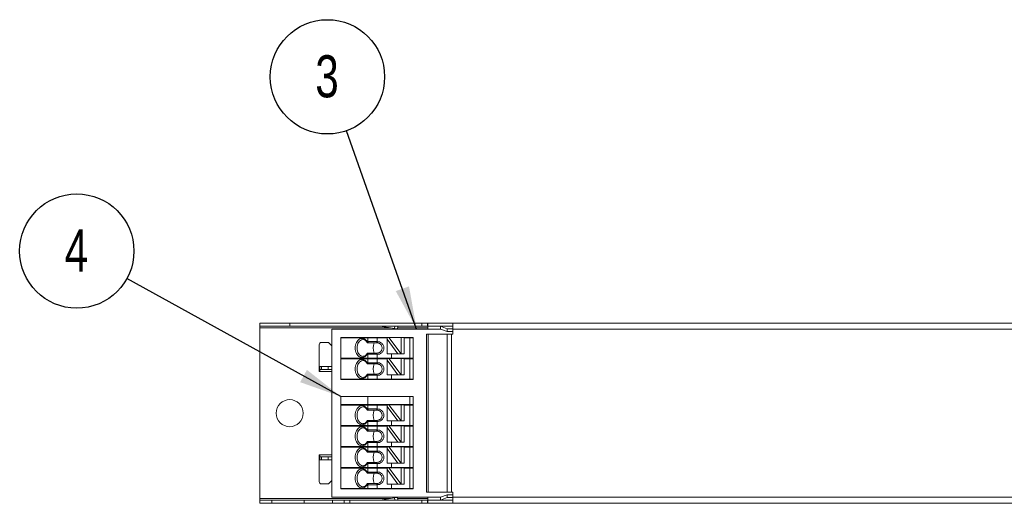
# Model space of a CAD drawing. Header units: millimetres. Extents: x 0 to 840, y -35 to 594.
# Tile 3 of 14: x 174 to 338, y 308 to 388. Entities that reach past the tile are written whole.
import ezdxf

# ---------------------------------------------------------------- set-up
doc = ezdxf.new("R2010")
doc.units = ezdxf.units.MM
doc.header["$LTSCALE"] = 2
doc.layers.add('SYM', color=179, linetype='Continuous')
doc.styles.add('SLDTEXTSTYLE0', font='TXT', dxfattribs={"width": 0.75})
doc.dimstyles.new('SLDDIMSTYLE2', dxfattribs={"dimtxt": 0.18, "dimasz": 7.112, "dimexe": 0, "dimexo": 0.0625, "dimgap": 0, "dimtad": 0, "dimtih": 1, "dimtoh": 1, "dimdec": 0, "dimrnd": 1e-09, "dimzin": 0, "dimdsep": 46, "dimtxsty": 'Standard', "dimsah": 1, "dimcen": 0.09, "dimadec": 0, "dimazin": 0, "dimtfac": 7.112, "dimtdec": 0, "dimtofl": 0, "dimtmove": 0, "dimatfit": 3, "dimfxl": 0, "dimfrac": 2, "dimtolj": 1, "dimtzin": 0, "dimarcsym": 0})

# ---------------------------------------------------------------- blocks, each defined once
blk = doc.blocks.new('SW_NOTE_3')
at = {"layer": 'SYM', "color": 0}
blk.add_circle((-8.33, 4.59), 9.51, dxfattribs=at)
at = {"layer": 'SYM', "color": 0, "insert": (-8.4, 8.18), "char_height": 7, "attachment_point": 2, "style": 'SLDTEXTSTYLE0'}
blk.add_mtext('4', dxfattribs=at)
blk = doc.blocks.new('SW_NOTE_4')
at = {"layer": 'SYM', "color": 0}
blk.add_circle((-3.17, 8.96), 9.51, dxfattribs=at)
at = {"layer": 'SYM', "color": 0, "insert": (-3.24, 12.55), "char_height": 7, "attachment_point": 2, "style": 'SLDTEXTSTYLE0'}
blk.add_mtext('3', dxfattribs=at)

msp = doc.modelspace()

# ---------------------------------------------------------------- linework, layer by layer
at = {"color": 7, "linetype": 'Continuous', "lineweight": 15}
for p, q in [((214.089, 337.78), (214.089, 337.28)), ((219.089, 337.78), (214.089, 337.78)), ((219.089, 337.78), (219.089, 337.28)), ((241.089, 337.78), (219.089, 337.78)), ((241.089, 337.78), (241.089, 337.28)), ((242.015, 337.78), (246.246, 337.78)), ((242.015, 337.28), (242.015, 337.78)), ((461.846, 337.78), (246.246, 337.78)), ((246.246, 336.78), (246.246, 337.78)), ((219.089, 337.28), (214.089, 337.28)), ((214.089, 337.28), (214.089, 336.98)), ((214.089, 336.98), (214.089, 308.58)), ((241.089, 337.28), (219.089, 337.28)), ((236.951, 336.78), (226.089, 336.78)), ((226.089, 336.78), (226.089, 308.78)), ((236.524, 336.855), (234.141, 337.276)), ((237.017, 336.769), (237.104, 337.261)), ((242.089, 336.78), (237.019, 336.78)), ((242.089, 337.28), (242.089, 337.591)), ((242.089, 337.28), (242.089, 336.78)), ((244.195, 337.28), (242.089, 337.28)), ((244.195, 336.78), (242.089, 336.78)), ((244.195, 337.28), (246.246, 337.28)), ((245.289, 336.835), (244.195, 337.28)), ((244.195, 336.78), (244.195, 337.28)), ((244.195, 336.78), (245.289, 336.378)), ((246.246, 336.835), (245.289, 336.835)), ((245.289, 336.835), (245.289, 336.378)), ((246.246, 336.378), (245.289, 336.378)), ((461.846, 336.78), (246.246, 336.78)), ((246.246, 335.916), (246.246, 336.78)), ((224.389, 334.55), (225.531, 334.55)), ((225.531, 334.55), (226.089, 333.992)), ((227.669, 335.38), (227.618, 335.33)), ((227.618, 335.33), (227.618, 331.93)), ((227.618, 335.33), (232.118, 335.33)), ((227.669, 335.38), (232.139, 335.38)), ((231.982, 334.68), (232.118, 334.68)), ((232.057, 334.48), (232.201, 334.48)), ((232.139, 335.38), (232.118, 335.33)), ((232.118, 335.33), (232.118, 334.68)), ((232.118, 335.33), (233.618, 335.33)), ((232.118, 334.68), (233.618, 334.68)), ((232.139, 335.38), (233.605, 335.38)), ((232.201, 334.48), (233.594, 334.48)), ((233.594, 334.48), (233.618, 334.48)), ((233.605, 335.38), (235.316, 335.38)), ((233.605, 335.38), (233.618, 335.33)), ((233.618, 334.68), (233.618, 335.33)), ((233.618, 335.33), (235.316, 335.33)), ((235.316, 335.38), (235.608, 335.38)), ((235.316, 335.088), (235.316, 335.38)), ((235.316, 332.68), (235.316, 335.088)), ((237.106, 332.68), (235.316, 335.088)), ((235.608, 335.38), (237.616, 332.68)), ((235.608, 335.38), (237.616, 335.38)), ((237.616, 332.68), (237.616, 335.38)), ((238.116, 335.38), (237.616, 335.38)), ((238.116, 332.68), (238.116, 335.38)), ((238.116, 335.38), (239.044, 335.38)), ((239.044, 335.38), (239.568, 335.38)), ((239.083, 335.33), (239.044, 335.38)), ((239.083, 331.93), (239.083, 335.33)), ((239.083, 335.33), (239.618, 335.33)), ((239.568, 335.38), (239.618, 335.33)), ((239.618, 335.33), (239.618, 331.93)), ((241.839, 309.645), (241.839, 335.916)), ((241.839, 335.916), (242.132, 335.916)), ((242.132, 309.645), (242.132, 335.916)), ((242.132, 335.916), (245.289, 335.916)), ((245.289, 309.645), (245.289, 335.916)), ((245.289, 335.916), (245.996, 335.916)), ((245.996, 309.645), (245.996, 335.916)), ((245.996, 335.916), (246.246, 335.916)), ((223.989, 329.73), (223.989, 334.15)), ((232.201, 332.78), (232.057, 332.78)), ((233.594, 332.78), (232.201, 332.78)), ((233.618, 332.78), (233.594, 332.78)), ((227.618, 331.93), (232.118, 331.93)), ((227.618, 331.93), (227.669, 331.88)), ((227.669, 331.88), (227.618, 331.83)), ((227.618, 331.83), (227.618, 328.43)), ((227.618, 331.83), (232.118, 331.83)), ((227.669, 331.88), (232.139, 331.88)), ((231.327, 332.24), (231.27, 332.23)), ((231.334, 332.233), (231.27, 332.23)), ((232.118, 332.58), (231.982, 332.58)), ((231.982, 331.18), (232.118, 331.18)), ((233.618, 332.58), (232.118, 332.58)), ((232.118, 332.58), (232.118, 331.93)), ((232.118, 331.93), (232.139, 331.88)), ((233.618, 331.93), (232.118, 331.93)), ((232.139, 331.88), (232.118, 331.83)), ((232.118, 331.83), (232.118, 331.18)), ((232.118, 331.83), (233.618, 331.83)), ((232.118, 331.18), (233.618, 331.18)), ((232.139, 331.88), (233.605, 331.88)), ((233.605, 331.88), (233.618, 331.93)), ((233.605, 331.88), (235.316, 331.88)), ((233.605, 331.88), (233.618, 331.83)), ((233.618, 331.93), (233.618, 332.58)), ((233.618, 331.18), (233.618, 331.83)), ((233.618, 331.83), (235.316, 331.83)), ((235.316, 332.68), (237.106, 332.68)), ((235.316, 331.588), (235.316, 331.88)), ((235.316, 331.88), (235.608, 331.88)), ((235.316, 329.18), (235.316, 331.588)), ((237.106, 329.18), (235.316, 331.588)), ((235.608, 331.88), (237.616, 329.18)), ((235.608, 331.88), (237.616, 331.88)), ((236.018, 332.68), (236.018, 331.93)), ((236.018, 331.93), (239.083, 331.93)), ((236.018, 331.93), (236.105, 331.88)), ((237.106, 332.68), (237.616, 332.68)), ((237.616, 332.68), (238.116, 332.68)), ((237.616, 329.18), (237.616, 331.88)), ((238.116, 331.88), (237.616, 331.88)), ((238.116, 329.18), (238.116, 331.88)), ((238.116, 331.88), (239.044, 331.88)), ((239.044, 331.88), (239.083, 331.93)), ((239.044, 331.88), (239.568, 331.88)), ((239.083, 331.83), (239.044, 331.88)), ((239.618, 331.93), (239.083, 331.93)), ((239.083, 328.43), (239.083, 331.83)), ((239.083, 331.83), (239.618, 331.83)), ((239.618, 331.93), (239.568, 331.88)), ((239.568, 331.88), (239.618, 331.83)), ((239.618, 331.83), (239.618, 328.43)), ((224.089, 329.73), (223.989, 329.73)), ((224.089, 330.53), (224.089, 330.03)), ((224.389, 330.53), (224.089, 330.53)), ((224.389, 330.03), (224.089, 330.03)), ((224.089, 330.03), (224.089, 329.73)), ((224.389, 330.53), (224.389, 330.03)), ((225.489, 330.53), (224.389, 330.53)), ((225.489, 330.03), (224.389, 330.03)), ((225.489, 330.53), (225.489, 330.03)), ((226.089, 330.53), (225.489, 330.53)), ((226.089, 330.03), (225.489, 330.03)), ((232.057, 330.98), (232.201, 330.98)), ((232.201, 330.98), (233.594, 330.98)), ((233.594, 330.98), (233.618, 330.98)), ((227.618, 328.43), (232.118, 328.43)), ((227.618, 328.43), (227.669, 328.38)), ((227.669, 328.38), (232.139, 328.38)), ((231.327, 328.74), (231.27, 328.73)), ((231.334, 328.733), (231.27, 328.73)), ((232.118, 329.08), (231.982, 329.08)), ((232.201, 329.28), (232.057, 329.28)), ((233.618, 329.08), (232.118, 329.08)), ((232.118, 329.08), (232.118, 328.43)), ((233.618, 328.43), (232.118, 328.43)), ((232.118, 328.43), (232.139, 328.38)), ((232.139, 328.38), (233.605, 328.38)), ((233.594, 329.28), (232.201, 329.28)), ((233.618, 329.28), (233.594, 329.28)), ((233.605, 328.38), (233.618, 328.43)), ((233.605, 328.38), (236.105, 328.38)), ((233.618, 328.43), (233.618, 329.08)), ((235.316, 329.18), (237.106, 329.18)), ((236.018, 329.18), (236.018, 328.43)), ((236.018, 328.43), (239.083, 328.43)), ((236.018, 328.43), (236.105, 328.38)), ((236.105, 328.38), (239.044, 328.38)), ((237.106, 329.18), (237.616, 329.18)), ((237.616, 329.18), (238.116, 329.18)), ((239.044, 328.38), (239.083, 328.43)), ((239.044, 328.38), (239.568, 328.38)), ((239.618, 328.43), (239.083, 328.43)), ((239.618, 328.43), (239.568, 328.38)), ((227.669, 325.58), (227.618, 325.53)), ((232.118, 325.53), (227.618, 325.53)), ((227.618, 325.53), (227.618, 324.23)), ((232.139, 325.58), (227.669, 325.58)), ((232.139, 325.58), (232.118, 325.53)), ((232.118, 325.53), (232.118, 324.23)), ((239.083, 325.53), (232.118, 325.53)), ((239.044, 325.58), (232.139, 325.58)), ((239.568, 325.58), (239.044, 325.58)), ((239.044, 325.58), (239.083, 325.53)), ((239.083, 324.23), (239.083, 325.53)), ((239.083, 325.53), (239.618, 325.53)), ((239.568, 325.58), (239.618, 325.53)), ((239.618, 325.53), (239.618, 324.23)), ((232.118, 324.23), (227.618, 324.23)), ((227.618, 324.23), (227.669, 324.18)), ((227.669, 324.18), (227.618, 324.13)), ((227.618, 324.13), (227.618, 320.73)), ((227.618, 324.13), (232.118, 324.13)), ((227.669, 324.18), (232.139, 324.18)), ((231.982, 323.48), (232.118, 323.48)), ((232.057, 323.28), (232.201, 323.28)), ((239.083, 324.23), (232.118, 324.23)), ((232.118, 324.23), (232.139, 324.18)), ((232.139, 324.18), (232.118, 324.13)), ((232.118, 324.13), (232.118, 323.48)), ((232.118, 324.13), (233.618, 324.13)), ((232.118, 323.48), (233.618, 323.48)), ((232.139, 324.18), (233.605, 324.18)), ((232.139, 324.18), (235.316, 324.18)), ((232.201, 323.28), (233.594, 323.28)), ((233.594, 323.28), (233.618, 323.28)), ((233.605, 324.18), (233.618, 324.13)), ((233.618, 323.48), (233.618, 324.13)), ((233.618, 324.13), (235.316, 324.13)), ((235.316, 323.888), (235.316, 324.18)), ((235.316, 324.18), (235.608, 324.18)), ((235.316, 321.48), (235.316, 323.888)), ((237.106, 321.48), (235.316, 323.888)), ((235.608, 324.18), (237.616, 321.48)), ((235.608, 324.18), (237.616, 324.18)), ((237.616, 321.48), (237.616, 324.18)), ((238.116, 324.18), (237.616, 324.18)), ((238.116, 321.48), (238.116, 324.18)), ((238.116, 324.18), (239.044, 324.18)), ((239.083, 324.23), (239.044, 324.18)), ((239.044, 324.18), (239.568, 324.18)), ((239.083, 324.13), (239.044, 324.18)), ((239.618, 324.23), (239.083, 324.23)), ((239.083, 320.73), (239.083, 324.13)), ((239.083, 324.13), (239.618, 324.13)), ((239.618, 324.23), (239.568, 324.18)), ((239.568, 324.18), (239.618, 324.13)), ((239.618, 324.13), (239.618, 320.73)), ((232.118, 321.38), (231.982, 321.38)), ((232.201, 321.58), (232.057, 321.58)), ((233.618, 321.38), (232.118, 321.38)), ((232.118, 321.38), (232.118, 320.73)), ((233.594, 321.58), (232.201, 321.58)), ((233.618, 321.58), (233.594, 321.58)), ((233.618, 320.73), (233.618, 321.38)), ((235.316, 321.48), (237.106, 321.48)), ((236.018, 321.48), (236.018, 320.73)), ((237.106, 321.48), (237.616, 321.48)), ((237.616, 321.48), (238.116, 321.48)), ((227.618, 320.73), (232.118, 320.73)), ((227.618, 320.73), (227.669, 320.68)), ((227.669, 320.68), (227.618, 320.63)), ((227.618, 320.63), (227.618, 317.23)), ((227.618, 320.63), (232.118, 320.63)), ((227.669, 320.68), (232.139, 320.68)), ((231.327, 321.04), (231.27, 321.03)), ((231.334, 321.033), (231.27, 321.03)), ((231.982, 319.98), (232.118, 319.98)), ((232.057, 319.78), (232.201, 319.78)), ((233.618, 320.73), (232.118, 320.73)), ((232.118, 320.73), (232.139, 320.68)), ((232.139, 320.68), (232.118, 320.63)), ((232.118, 320.63), (232.118, 319.98)), ((232.118, 320.63), (233.618, 320.63)), ((232.118, 319.98), (233.618, 319.98)), ((232.139, 320.68), (233.605, 320.68)), ((232.201, 319.78), (233.594, 319.78)), ((233.594, 319.78), (233.618, 319.78)), ((233.605, 320.68), (233.618, 320.73)), ((233.605, 320.68), (235.316, 320.68)), ((233.605, 320.68), (233.618, 320.63)), ((233.618, 319.98), (233.618, 320.63)), ((233.618, 320.63), (235.316, 320.63)), ((235.316, 320.388), (235.316, 320.68)), ((235.316, 320.68), (235.608, 320.68)), ((237.106, 317.98), (235.316, 320.388)), ((235.316, 317.98), (235.316, 320.388)), ((235.608, 320.68), (237.616, 317.98)), ((235.608, 320.68), (237.616, 320.68)), ((236.018, 320.73), (239.083, 320.73)), ((236.018, 320.73), (236.105, 320.68)), ((237.616, 317.98), (237.616, 320.68)), ((238.116, 320.68), (237.616, 320.68)), ((238.116, 320.68), (239.044, 320.68)), ((238.116, 317.98), (238.116, 320.68)), ((239.044, 320.68), (239.083, 320.73)), ((239.044, 320.68), (239.568, 320.68)), ((239.083, 320.63), (239.044, 320.68)), ((239.618, 320.73), (239.083, 320.73)), ((239.083, 317.23), (239.083, 320.63)), ((239.083, 320.63), (239.618, 320.63)), ((239.618, 320.73), (239.568, 320.68)), ((239.568, 320.68), (239.618, 320.63)), ((239.618, 320.63), (239.618, 317.23)), ((232.201, 318.08), (232.057, 318.08)), ((233.594, 318.08), (232.201, 318.08)), ((233.618, 318.08), (233.594, 318.08)), ((235.316, 317.98), (237.106, 317.98)), ((236.018, 317.98), (236.018, 317.23)), ((237.106, 317.98), (237.616, 317.98)), ((237.616, 317.98), (238.116, 317.98)), ((227.618, 317.23), (232.118, 317.23)), ((227.618, 317.23), (227.669, 317.18)), ((227.669, 317.18), (227.618, 317.13)), ((227.618, 317.13), (227.618, 313.73)), ((227.618, 317.13), (232.118, 317.13)), ((227.669, 317.18), (232.139, 317.18)), ((231.327, 317.54), (231.27, 317.53)), ((231.334, 317.533), (231.27, 317.53)), ((232.118, 317.88), (231.982, 317.88)), ((231.982, 316.48), (232.118, 316.48)), ((233.618, 317.88), (232.118, 317.88)), ((232.118, 317.88), (232.118, 317.23)), ((233.618, 317.23), (232.118, 317.23)), ((232.118, 317.23), (232.139, 317.18)), ((232.139, 317.18), (232.118, 317.13)), ((232.118, 317.13), (232.118, 316.48)), ((232.118, 317.13), (233.618, 317.13)), ((232.118, 316.48), (233.618, 316.48)), ((232.139, 317.18), (233.605, 317.18)), ((233.605, 317.18), (233.618, 317.23)), ((233.605, 317.18), (235.316, 317.18)), ((233.605, 317.18), (233.618, 317.13)), ((233.618, 317.23), (233.618, 317.88)), ((233.618, 316.48), (233.618, 317.13)), ((233.618, 317.13), (235.316, 317.13)), ((235.316, 317.18), (235.608, 317.18)), ((235.316, 316.888), (235.316, 317.18)), ((235.316, 314.48), (235.316, 316.888)), ((237.106, 314.48), (235.316, 316.888)), ((235.608, 317.18), (237.616, 314.48)), ((235.608, 317.18), (237.616, 317.18)), ((236.018, 317.23), (239.083, 317.23)), ((236.018, 317.23), (236.105, 317.18)), ((237.616, 314.48), (237.616, 317.18)), ((238.116, 317.18), (237.616, 317.18)), ((238.116, 317.18), (239.044, 317.18)), ((238.116, 314.48), (238.116, 317.18)), ((239.044, 317.18), (239.083, 317.23)), ((239.044, 317.18), (239.568, 317.18)), ((239.083, 317.13), (239.044, 317.18)), ((239.618, 317.23), (239.083, 317.23)), ((239.083, 313.73), (239.083, 317.13)), ((239.083, 317.13), (239.618, 317.13)), ((239.618, 317.23), (239.568, 317.18)), ((239.568, 317.18), (239.618, 317.13)), ((239.618, 317.13), (239.618, 313.73)), ((223.989, 315.83), (224.089, 315.83)), ((223.989, 311.41), (223.989, 315.83)), ((224.089, 315.83), (224.089, 315.53)), ((224.089, 315.03), (224.089, 315.53)), ((224.089, 315.53), (224.389, 315.53)), ((224.089, 315.03), (224.389, 315.03)), ((224.389, 315.03), (224.389, 315.53)), ((224.389, 315.53), (225.489, 315.53)), ((224.389, 315.03), (225.489, 315.03)), ((225.489, 315.03), (225.489, 315.53)), ((225.489, 315.53), (226.089, 315.53)), ((225.489, 315.03), (226.089, 315.03)), ((232.057, 316.28), (232.201, 316.28)), ((232.201, 316.28), (233.594, 316.28)), ((233.594, 316.28), (233.618, 316.28)), ((227.618, 313.73), (232.118, 313.73)), ((227.618, 313.73), (227.669, 313.68)), ((227.669, 313.68), (227.618, 313.63)), ((227.618, 313.63), (227.618, 310.23)), ((227.618, 313.63), (232.118, 313.63)), ((227.669, 313.68), (232.139, 313.68)), ((231.327, 314.04), (231.27, 314.03)), ((231.334, 314.033), (231.27, 314.03)), ((232.118, 314.38), (231.982, 314.38)), ((232.201, 314.58), (232.057, 314.58)), ((233.618, 314.38), (232.118, 314.38)), ((232.118, 314.38), (232.118, 313.73)), ((233.618, 313.73), (232.118, 313.73)), ((232.118, 313.73), (232.139, 313.68)), ((232.139, 313.68), (232.118, 313.63)), ((232.118, 313.63), (232.118, 312.98)), ((232.118, 313.63), (233.618, 313.63)), ((232.139, 313.68), (233.605, 313.68)), ((233.594, 314.58), (232.201, 314.58)), ((233.618, 314.58), (233.594, 314.58)), ((233.605, 313.68), (233.618, 313.73)), ((233.605, 313.68), (235.316, 313.68)), ((233.605, 313.68), (233.618, 313.63)), ((233.618, 313.73), (233.618, 314.38)), ((233.618, 312.98), (233.618, 313.63)), ((233.618, 313.63), (235.316, 313.63)), ((235.316, 314.48), (237.106, 314.48)), ((235.316, 313.68), (235.608, 313.68)), ((235.316, 313.388), (235.316, 313.68)), ((237.106, 310.98), (235.316, 313.388)), ((235.316, 310.98), (235.316, 313.388)), ((235.608, 313.68), (237.616, 310.98)), ((235.608, 313.68), (237.616, 313.68)), ((236.018, 314.48), (236.018, 313.73)), ((236.018, 313.73), (239.083, 313.73)), ((236.018, 313.73), (236.105, 313.68)), ((237.106, 314.48), (237.616, 314.48)), ((237.616, 314.48), (238.116, 314.48)), ((237.616, 310.98), (237.616, 313.68)), ((238.116, 313.68), (237.616, 313.68)), ((238.116, 310.98), (238.116, 313.68)), ((238.116, 313.68), (239.044, 313.68)), ((239.044, 313.68), (239.083, 313.73)), ((239.044, 313.68), (239.568, 313.68)), ((239.083, 313.63), (239.044, 313.68)), ((239.618, 313.73), (239.083, 313.73)), ((239.083, 310.23), (239.083, 313.63)), ((239.083, 313.63), (239.618, 313.63)), ((239.618, 313.73), (239.568, 313.68)), ((239.568, 313.68), (239.618, 313.63)), ((239.618, 313.63), (239.618, 310.23)), ((226.089, 311.569), (225.531, 311.01)), ((231.982, 312.98), (232.118, 312.98)), ((232.057, 312.78), (232.201, 312.78)), ((232.118, 312.98), (233.618, 312.98)), ((232.201, 312.78), (233.594, 312.78)), ((233.594, 312.78), (233.618, 312.78)), ((225.531, 311.01), (224.389, 311.01)), ((227.618, 310.23), (232.118, 310.23)), ((227.618, 310.23), (227.669, 310.18)), ((227.669, 310.18), (232.139, 310.18)), ((231.327, 310.54), (231.27, 310.53)), ((231.334, 310.533), (231.27, 310.53)), ((232.118, 310.88), (231.982, 310.88)), ((232.201, 311.08), (232.057, 311.08)), ((233.618, 310.88), (232.118, 310.88)), ((232.118, 310.88), (232.118, 310.23)), ((232.118, 310.23), (232.139, 310.18)), ((233.618, 310.23), (232.118, 310.23)), ((232.139, 310.18), (233.605, 310.18)), ((233.594, 311.08), (232.201, 311.08)), ((233.618, 311.08), (233.594, 311.08)), ((233.605, 310.18), (233.618, 310.23)), ((233.605, 310.18), (236.105, 310.18)), ((233.618, 310.23), (233.618, 310.88)), ((235.316, 310.98), (237.106, 310.98)), ((236.018, 310.98), (236.018, 310.23)), ((236.018, 310.23), (239.083, 310.23)), ((236.018, 310.23), (236.105, 310.18)), ((236.105, 310.18), (239.044, 310.18)), ((237.106, 310.98), (237.616, 310.98)), ((237.616, 310.98), (238.116, 310.98)), ((239.044, 310.18), (239.083, 310.23)), ((239.044, 310.18), (239.568, 310.18)), ((239.618, 310.23), (239.083, 310.23)), ((239.618, 310.23), (239.568, 310.18)), ((214.089, 308.58), (214.089, 308.28)), ((214.089, 307.78), (214.089, 308.28)), ((214.089, 308.28), (216.089, 308.28)), ((216.089, 307.78), (216.089, 308.28)), ((216.089, 308.28), (221.489, 308.28)), ((221.489, 307.78), (221.489, 308.28)), ((221.489, 308.28), (226.188, 308.28)), ((226.089, 308.78), (236.951, 308.78)), ((226.188, 307.78), (226.188, 308.28)), ((226.188, 308.28), (228.14, 308.28)), ((228.14, 307.78), (228.14, 308.28)), ((228.14, 308.28), (229.08, 308.28)), ((229.08, 307.78), (229.08, 308.28)), ((229.08, 308.28), (241.089, 308.28)), ((234.141, 308.285), (236.524, 308.705)), ((236.995, 308.28), (237.104, 308.299)), ((237.104, 308.299), (237.017, 308.792)), ((237.019, 308.78), (242.089, 308.78)), ((241.089, 307.78), (241.089, 308.28)), ((242.132, 309.645), (241.839, 309.645)), ((242.015, 308.28), (242.015, 307.78)), ((242.089, 308.28), (242.089, 308.78)), ((242.089, 308.78), (244.195, 308.78)), ((242.089, 308.28), (244.195, 308.28)), ((242.089, 307.969), (242.089, 308.28)), ((245.289, 309.645), (242.132, 309.645)), ((244.195, 308.78), (245.289, 309.182)), ((244.195, 308.78), (244.195, 308.28)), ((244.195, 308.28), (245.289, 308.725)), ((244.195, 308.28), (246.246, 308.28)), ((245.996, 309.645), (245.289, 309.645)), ((245.289, 309.182), (246.246, 309.182)), ((245.289, 308.725), (245.289, 309.182)), ((245.289, 308.725), (246.246, 308.725)), ((246.246, 309.645), (245.996, 309.645)), ((246.246, 308.78), (246.246, 309.645)), ((461.846, 308.78), (246.246, 308.78)), ((246.246, 307.78), (246.246, 308.78)), ((214.089, 307.78), (216.089, 307.78)), ((216.089, 307.78), (221.489, 307.78)), ((221.489, 307.78), (226.188, 307.78)), ((226.188, 307.78), (228.14, 307.78)), ((228.14, 307.78), (229.08, 307.78)), ((229.08, 307.78), (241.089, 307.78)), ((242.015, 307.78), (246.246, 307.78)), ((461.846, 307.78), (246.246, 307.78))]:
    msp.add_line(p, q, dxfattribs=at)
at = {"color": 8, "linetype": 'Continuous', "lineweight": 15}
for p, q in [((235.817, 336.98), (214.089, 336.98)), ((236.599, 337.28), (236.524, 336.855)), ((242.089, 336.98), (237.054, 336.98)), ((238.116, 335.33), (239.083, 335.33)), ((236.018, 331.93), (233.618, 331.93)), ((238.116, 331.83), (239.083, 331.83)), ((224.089, 329.73), (226.089, 329.73)), ((236.018, 328.43), (233.618, 328.43)), ((238.116, 324.13), (239.083, 324.13)), ((236.018, 320.73), (233.618, 320.73)), ((238.116, 320.63), (239.083, 320.63)), ((236.018, 317.23), (233.618, 317.23)), ((238.116, 317.13), (239.083, 317.13)), ((226.089, 315.83), (224.089, 315.83)), ((236.018, 313.73), (233.618, 313.73)), ((238.116, 313.63), (239.083, 313.63)), ((236.018, 310.23), (233.618, 310.23)), ((235.817, 308.58), (214.089, 308.58)), ((236.524, 308.705), (236.599, 308.28)), ((242.089, 308.58), (237.054, 308.58))]:
    msp.add_line(p, q, dxfattribs=at)
at = {"color": 7, "linetype": 'Continuous', "lineweight": 15, "flags": 128}
for points in [[(237.017, 336.769), (237.007, 336.77), (236.979, 336.775), (236.934, 336.783), (236.873, 336.794), (236.798, 336.807), (236.713, 336.822), (236.62, 336.838), (236.524, 336.855)], [(236.524, 308.705), (236.62, 308.722), (236.713, 308.738), (236.798, 308.753), (236.873, 308.766), (236.934, 308.777), (236.979, 308.785), (237.007, 308.79), (237.017, 308.792)]]:
    msp.add_lwpolyline(points, dxfattribs=at)
at = {"color": 8, "linetype": 'Continuous', "lineweight": 15, "flags": 128}
for points in [[(231.27, 332.23), (231.044, 332.267), (230.7, 332.485), (230.439, 332.87), (230.298, 333.364), (230.298, 333.897), (230.439, 334.391), (230.7, 334.775), (231.044, 334.993), (231.27, 335.03)], [(231.27, 328.73), (231.044, 328.767), (230.7, 328.985), (230.439, 329.37), (230.298, 329.864), (230.298, 330.397), (230.439, 330.891), (230.7, 331.275), (231.044, 331.493), (231.27, 331.53)], [(231.27, 321.03), (231.044, 321.067), (230.7, 321.285), (230.439, 321.67), (230.298, 322.164), (230.298, 322.697), (230.439, 323.191), (230.7, 323.575), (231.044, 323.793), (231.27, 323.83)], [(231.27, 317.53), (231.044, 317.567), (230.7, 317.785), (230.439, 318.17), (230.298, 318.664), (230.298, 319.197), (230.439, 319.691), (230.7, 320.075), (231.044, 320.293), (231.27, 320.33)], [(231.27, 314.03), (231.044, 314.067), (230.7, 314.285), (230.439, 314.67), (230.298, 315.164), (230.298, 315.697), (230.439, 316.191), (230.7, 316.575), (231.044, 316.793), (231.27, 316.83)], [(231.27, 310.53), (231.044, 310.567), (230.7, 310.785), (230.439, 311.17), (230.298, 311.664), (230.298, 312.197), (230.439, 312.691), (230.7, 313.075), (231.044, 313.293), (231.27, 313.33)]]:
    msp.add_lwpolyline(points, dxfattribs=at)
at = {"color": 7, "linetype": 'Continuous', "lineweight": 15}
msp.add_circle((219.089, 322.78), 2.25, dxfattribs=at)
for centre, radius, start, end in [((234.089, 336.98), 0.3, 80, 90), ((221.352, 248.306), 90.339, 79.95878, 80.02884), ((224.389, 334.15), 0.4, 90, 180), ((234.82, 333.63), 1.856, 152.73967, 207.26033), ((234.82, 330.13), 1.856, 152.73967, 207.26033), ((234.82, 322.43), 1.856, 152.73967, 207.26033), ((234.82, 318.93), 1.856, 152.73967, 207.26033), ((234.82, 315.43), 1.856, 152.73967, 207.26033), ((234.82, 311.93), 1.856, 152.74008, 207.25992), ((224.389, 311.41), 0.4, 180, 270), ((234.089, 308.58), 0.3, 270, 280)]:
    msp.add_arc(centre, radius, start, end, dxfattribs=at)
for centre, major_axis, ratio, start_param, end_param in [((232.201, 334.68), (0, 0.2), 0.4142136, 1.5707963, 3.1415927), ((233.965, 334.68), (0.346, 0), 0.5773503, 3.1415927, 3.1640503), ((232.201, 332.58), (0, 0.2), 0.4142136, 0, 1.5707963), ((232.201, 331.18), (0, 0.2), 0.4142136, 1.5707963, 3.1415927), ((233.965, 332.58), (0.346, 0), 0.5773503, 3.1191249, 3.1415927), ((233.965, 331.18), (0.346, 0), 0.5773503, 3.1415927, 3.1640503), ((232.201, 329.08), (0, 0.2), 0.4142136, 0, 1.5707963), ((233.965, 329.08), (0.346, 0), 0.5773503, 3.1191249, 3.1415927), ((232.201, 323.48), (0, 0.2), 0.4142136, 1.5707963, 3.1415927), ((233.965, 323.48), (0.346, 0), 0.5773503, 3.1415927, 3.1640503), ((232.201, 321.38), (0, 0.2), 0.4142136, 0, 1.5707963), ((233.965, 321.38), (0.346, 0), 0.5773503, 3.1191249, 3.1415927), ((232.201, 319.98), (0, 0.2), 0.4142136, 1.5707963, 3.1415927), ((233.965, 319.98), (0.346, 0), 0.5773503, 3.1415927, 3.1640503), ((232.201, 317.88), (0, 0.2), 0.4142136, 0, 1.5707963), ((232.201, 316.48), (0, 0.2), 0.4142136, 1.5707963, 3.1415927), ((233.965, 317.88), (0.346, 0), 0.5773503, 3.1191249, 3.1415927), ((233.965, 316.48), (0.346, 0), 0.5773503, 3.1415927, 3.1640503), ((232.201, 314.38), (0, 0.2), 0.4142136, 0, 1.5707963), ((233.965, 314.38), (0.346, 0), 0.5773503, 3.1191249, 3.1415927), ((232.201, 312.98), (0, 0.2), 0.4142136, 1.5707963, 3.1415927), ((233.965, 312.98), (0.346, 0), 0.5773503, 3.1415927, 3.1640503), ((232.201, 310.88), (0, 0.2), 0.4142136, 0, 1.5707963), ((233.965, 310.88), (0.346, 0), 0.5773503, 3.1191249, 3.1415927)]:
    msp.add_ellipse(centre, major_axis=major_axis, ratio=ratio, start_param=start_param, end_param=end_param, dxfattribs=at)
for points, knots in [([(242.015, 337.78), (241.962, 337.78), (241.857, 337.78), (241.584, 337.78), (241.315, 337.78), (241.146, 337.78), (241.089, 337.78)], [0, 0, 0, 0, 0.2851773, 0.5700372, 0.8550334, 1, 1, 1, 1]), ([(242.089, 337.591), (242.087, 337.619), (242.083, 337.66), (242.062, 337.708), (242.049, 337.731), (242.041, 337.744), (242.034, 337.755), (242.025, 337.767), (242.018, 337.776), (242.015, 337.78)], [0, 0, 0, 0, 0.4286435, 0.6424079, 0.7492259, 0.8026276, 0.856022, 0.9280259, 1, 1, 1, 1]), ([(242.015, 337.28), (241.958, 337.28), (241.814, 337.28), (241.492, 337.28), (241.222, 337.28), (241.089, 337.28)], [0, 0, 0, 0, 0.2512865, 0.6317618, 1, 1, 1, 1]), ([(242.015, 337.28), (242.02, 337.28), (242.027, 337.279), (242.035, 337.277), (242.042, 337.274), (242.053, 337.268), (242.074, 337.247), (242.086, 337.208), (242.088, 337.175), (242.089, 337.158)], [0, 0, 0, 0, 0.0516912, 0.078145, 0.1124286, 0.1467906, 0.2655099, 0.6222277, 1, 1, 1, 1]), ([(231.982, 332.58), (231.899, 332.468), (231.734, 332.242), (231.41, 332.057), (231.066, 332.008), (230.726, 332.109), (230.423, 332.348), (230.185, 332.704), (230.032, 333.145), (229.98, 333.63), (230.032, 334.115), (230.185, 334.556), (230.423, 334.913), (230.726, 335.152), (231.066, 335.253), (231.41, 335.204), (231.734, 335.018), (231.899, 334.793), (231.982, 334.68)], [0, 0, 0, 0, 0.06247998, 0.12499544, 0.18749859, 0.24999961, 0.31249853, 0.375, 0.43750113, 0.50000084, 0.56250245, 0.62500186, 0.68750379, 0.75000296, 0.81250398, 0.87500287, 0.93752209, 1, 1, 1, 1]), ([(231.27, 335.03), (231.341, 335.029), (231.415, 335.028), (231.484, 334.99), (231.488, 334.989)], [0, 0, 0, 0, 0.94892238, 1, 1, 1, 1]), ([(231.488, 334.989), (231.552, 334.959), (231.683, 334.898), (231.863, 334.723), (231.96, 334.559), (232.009, 334.476)], [0, 0, 0, 0, 0.3178383, 0.6567067, 1, 1, 1, 1]), ([(231.982, 334.68), (231.978, 334.664), (231.97, 334.633), (231.967, 334.586), (231.972, 334.546), (231.988, 334.514), (232.007, 334.495), (232.03, 334.482), (232.048, 334.481), (232.057, 334.48)], [0, 0, 0, 0, 0.1645276, 0.30267778, 0.49950124, 0.63240974, 0.75960814, 0.88185023, 1, 1, 1, 1]), ([(233.619, 334.676), (233.619, 334.654), (233.62, 334.61), (233.613, 334.553), (233.603, 334.508), (233.592, 334.488), (233.588, 334.482), (233.588, 334.48), (233.592, 334.48), (233.594, 334.48), (233.595, 334.48)], [0, 0, 0, 0, 0.2087043, 0.4173241, 0.6279955, 0.8453797, 0.9099653, 0.9626511, 0.9926004, 1, 1, 1, 1]), ([(233.618, 334.48), (233.72, 334.47), (233.922, 334.449), (234.155, 334.305), (234.307, 334.139), (234.397, 333.987), (234.455, 333.816), (234.475, 333.63), (234.455, 333.445), (234.397, 333.274), (234.307, 333.121), (234.155, 332.955), (233.922, 332.811), (233.72, 332.79), (233.618, 332.78)], [0, 0, 0, 0, 0.1248744, 0.2496715, 0.3150913, 0.3748824, 0.4386107, 0.5000045, 0.5613732, 0.6251269, 0.684904, 0.7503388, 0.8751263, 1, 1, 1, 1]), ([(233.955, 334.403), (233.932, 334.415), (233.815, 334.477), (233.706, 334.479), (233.618, 334.48)], [0, 0, 0, 0, 0.1933163, 1, 1, 1, 1]), ([(233.619, 332.584), (233.756, 332.587), (234.03, 332.592), (234.348, 332.769), (234.553, 332.979), (234.673, 333.174), (234.751, 333.394), (234.777, 333.63), (234.751, 333.867), (234.673, 334.086), (234.553, 334.281), (234.348, 334.491), (234.03, 334.669), (233.756, 334.674), (233.619, 334.676)], [0, 0, 0, 0, 0.1247912, 0.2495145, 0.3130403, 0.3747863, 0.4378127, 0.4999936, 0.5620281, 0.6251994, 0.6868041, 0.7504722, 0.8752069, 1, 1, 1, 1]), ([(232.009, 332.784), (231.96, 332.701), (231.863, 332.536), (231.679, 332.364), (231.498, 332.259), (231.378, 332.246), (231.327, 332.24)], [0, 0, 0, 0, 0.2724167, 0.5413364, 0.8078403, 1, 1, 1, 1]), ([(231.982, 332.58), (231.978, 332.597), (231.97, 332.627), (231.967, 332.675), (231.972, 332.715), (231.988, 332.746), (232.007, 332.766), (232.03, 332.778), (232.048, 332.779), (232.057, 332.78)], [0, 0, 0, 0, 0.16453, 0.302705, 0.4995026, 0.632413, 0.7596132, 0.8818441, 1, 1, 1, 1]), ([(233.619, 332.585), (233.619, 332.606), (233.62, 332.65), (233.613, 332.708), (233.603, 332.752), (233.592, 332.772), (233.588, 332.778), (233.588, 332.78), (233.592, 332.78), (233.594, 332.78), (233.594, 332.78)], [0, 0, 0, 0, 0.2085691, 0.4170625, 0.6276063, 0.8448143, 0.9101164, 0.9629402, 0.9929652, 1, 1, 1, 1]), ([(233.961, 332.861), (234.006, 332.877), (234.073, 332.901), (234.128, 332.956), (234.145, 332.973)], [0, 0, 0, 0, 0.6877494, 1, 1, 1, 1]), ([(231.982, 329.08), (231.899, 328.968), (231.734, 328.742), (231.41, 328.557), (231.066, 328.508), (230.726, 328.609), (230.423, 328.848), (230.185, 329.204), (230.032, 329.645), (229.98, 330.13), (230.032, 330.615), (230.185, 331.056), (230.423, 331.413), (230.726, 331.652), (231.066, 331.753), (231.41, 331.704), (231.734, 331.518), (231.899, 331.293), (231.982, 331.18)], [0, 0, 0, 0, 0.06247997, 0.12499542, 0.18749856, 0.24999957, 0.31249848, 0.37499993, 0.43749932, 0.50000093, 0.56250253, 0.62500192, 0.68750384, 0.750003, 0.81250401, 0.87500289, 0.9375221, 1, 1, 1, 1]), ([(231.27, 331.53), (231.341, 331.529), (231.415, 331.528), (231.484, 331.49), (231.488, 331.489)], [0, 0, 0, 0, 0.94892238, 1, 1, 1, 1]), ([(231.488, 331.489), (231.552, 331.459), (231.683, 331.398), (231.863, 331.223), (231.96, 331.059), (232.009, 330.976)], [0, 0, 0, 0, 0.3178383, 0.6567067, 1, 1, 1, 1]), ([(231.982, 331.18), (231.978, 331.164), (231.97, 331.133), (231.967, 331.086), (231.972, 331.046), (231.988, 331.014), (232.007, 330.995), (232.03, 330.982), (232.048, 330.981), (232.057, 330.98)], [0, 0, 0, 0, 0.1645276, 0.30267778, 0.49950124, 0.63240974, 0.75960814, 0.88185023, 1, 1, 1, 1]), ([(233.619, 331.176), (233.619, 331.154), (233.62, 331.11), (233.613, 331.053), (233.603, 331.008), (233.592, 330.988), (233.588, 330.982), (233.588, 330.98), (233.592, 330.98), (233.594, 330.98), (233.595, 330.98)], [0, 0, 0, 0, 0.2087043, 0.4173241, 0.6279955, 0.8453797, 0.9099653, 0.9626511, 0.9926004, 1, 1, 1, 1]), ([(233.619, 329.084), (233.756, 329.087), (234.03, 329.092), (234.348, 329.269), (234.553, 329.479), (234.673, 329.674), (234.751, 329.894), (234.777, 330.13), (234.751, 330.367), (234.673, 330.586), (234.553, 330.781), (234.348, 330.991), (234.03, 331.169), (233.756, 331.174), (233.619, 331.176)], [0, 0, 0, 0, 0.124791, 0.2495126, 0.3130409, 0.3747869, 0.4378132, 0.4999941, 0.5620285, 0.6251998, 0.6868044, 0.7504725, 0.875207, 1, 1, 1, 1]), ([(233.618, 330.98), (233.72, 330.97), (233.922, 330.949), (234.155, 330.805), (234.307, 330.639), (234.397, 330.487), (234.455, 330.316), (234.475, 330.13), (234.455, 329.945), (234.397, 329.774), (234.307, 329.621), (234.155, 329.455), (233.922, 329.311), (233.72, 329.29), (233.618, 329.28)], [0, 0, 0, 0, 0.1248744, 0.2496715, 0.3150913, 0.3748824, 0.4386107, 0.5000045, 0.5613732, 0.6251269, 0.684904, 0.7503388, 0.8751263, 1, 1, 1, 1]), ([(233.955, 330.903), (233.932, 330.915), (233.815, 330.977), (233.706, 330.979), (233.618, 330.98)], [0, 0, 0, 0, 0.1933163, 1, 1, 1, 1]), ([(233.961, 329.361), (234.006, 329.379), (234.115, 329.423), (234.205, 329.521), (234.259, 329.578)], [0, 0, 0, 0, 0.41125281, 1, 1, 1, 1]), ([(232.009, 329.284), (231.96, 329.201), (231.863, 329.036), (231.679, 328.864), (231.498, 328.759), (231.378, 328.746), (231.327, 328.74)], [0, 0, 0, 0, 0.2724167, 0.5413364, 0.8078403, 1, 1, 1, 1]), ([(231.982, 329.08), (231.978, 329.097), (231.97, 329.127), (231.967, 329.175), (231.972, 329.215), (231.988, 329.246), (232.007, 329.266), (232.03, 329.278), (232.048, 329.279), (232.057, 329.28)], [0, 0, 0, 0, 0.16453, 0.302705, 0.4995026, 0.632413, 0.7596132, 0.8818441, 1, 1, 1, 1]), ([(233.619, 329.085), (233.619, 329.106), (233.62, 329.15), (233.613, 329.208), (233.603, 329.252), (233.592, 329.272), (233.588, 329.278), (233.588, 329.28), (233.592, 329.28), (233.594, 329.28), (233.594, 329.28)], [0, 0, 0, 0, 0.2085691, 0.4170625, 0.6276063, 0.8448143, 0.9101164, 0.9629402, 0.9929652, 1, 1, 1, 1]), ([(231.982, 321.38), (231.899, 321.268), (231.734, 321.042), (231.41, 320.857), (231.066, 320.808), (230.726, 320.909), (230.423, 321.148), (230.185, 321.504), (230.032, 321.945), (229.98, 322.43), (230.032, 322.915), (230.185, 323.356), (230.423, 323.713), (230.726, 323.952), (231.066, 324.053), (231.41, 324.004), (231.734, 323.818), (231.899, 323.593), (231.982, 323.48)], [0, 0, 0, 0, 0.0624799, 0.1249961, 0.187499, 0.25, 0.3124988, 0.3750002, 0.4374996, 0.5000012, 0.5625008, 0.6250019, 0.6875024, 0.7500024, 0.8125034, 0.8750022, 0.9375221, 1, 1, 1, 1]), ([(231.27, 323.83), (231.341, 323.829), (231.415, 323.828), (231.484, 323.79), (231.488, 323.789)], [0, 0, 0, 0, 0.94892238, 1, 1, 1, 1]), ([(231.488, 323.789), (231.552, 323.759), (231.683, 323.698), (231.863, 323.523), (231.96, 323.359), (232.009, 323.276)], [0, 0, 0, 0, 0.3178383, 0.6567067, 1, 1, 1, 1]), ([(231.982, 323.48), (231.978, 323.464), (231.97, 323.433), (231.967, 323.386), (231.972, 323.346), (231.988, 323.314), (232.007, 323.295), (232.03, 323.282), (232.048, 323.281), (232.057, 323.28)], [0, 0, 0, 0, 0.164534, 0.3026507, 0.4994818, 0.6323955, 0.7595988, 0.8818456, 1, 1, 1, 1]), ([(233.619, 323.476), (233.619, 323.454), (233.62, 323.41), (233.613, 323.353), (233.603, 323.308), (233.592, 323.288), (233.588, 323.282), (233.588, 323.28), (233.592, 323.28), (233.594, 323.28), (233.595, 323.28)], [0, 0, 0, 0, 0.2087014, 0.4173596, 0.6279965, 0.8453776, 0.9099622, 0.9626518, 0.9926007, 1, 1, 1, 1]), ([(233.618, 323.28), (233.72, 323.27), (233.922, 323.249), (234.155, 323.105), (234.307, 322.939), (234.397, 322.787), (234.455, 322.616), (234.475, 322.43), (234.455, 322.245), (234.397, 322.074), (234.307, 321.921), (234.155, 321.755), (233.922, 321.611), (233.72, 321.59), (233.618, 321.58)], [0, 0, 0, 0, 0.1248744, 0.2496713, 0.3150946, 0.3748815, 0.4386144, 0.5000033, 0.5613719, 0.6251255, 0.6849027, 0.7503374, 0.8751271, 1, 1, 1, 1]), ([(233.955, 323.203), (233.932, 323.215), (233.815, 323.277), (233.706, 323.279), (233.618, 323.28)], [0, 0, 0, 0, 0.1933045, 1, 1, 1, 1]), ([(233.619, 321.384), (233.756, 321.387), (234.03, 321.392), (234.348, 321.569), (234.553, 321.779), (234.673, 321.974), (234.751, 322.194), (234.777, 322.43), (234.751, 322.667), (234.673, 322.886), (234.553, 323.081), (234.348, 323.291), (234.03, 323.469), (233.756, 323.474), (233.619, 323.476)], [0, 0, 0, 0, 0.1247908, 0.2495138, 0.313042, 0.3747846, 0.4378145, 0.4999914, 0.5620257, 0.6252005, 0.686805, 0.7504729, 0.8752072, 1, 1, 1, 1]), ([(232.009, 321.584), (231.96, 321.501), (231.863, 321.336), (231.679, 321.164), (231.498, 321.059), (231.378, 321.046), (231.327, 321.04)], [0, 0, 0, 0, 0.272424, 0.5413366, 0.8078396, 1, 1, 1, 1]), ([(231.982, 321.38), (231.978, 321.397), (231.97, 321.427), (231.967, 321.475), (231.972, 321.515), (231.988, 321.546), (232.007, 321.566), (232.03, 321.578), (232.048, 321.579), (232.057, 321.58)], [0, 0, 0, 0, 0.164531, 0.302707, 0.4994714, 0.6324106, 0.7596117, 0.8818434, 1, 1, 1, 1]), ([(233.619, 321.385), (233.619, 321.406), (233.62, 321.45), (233.613, 321.508), (233.603, 321.552), (233.592, 321.572), (233.588, 321.578), (233.588, 321.58), (233.592, 321.58), (233.594, 321.58), (233.594, 321.58)], [0, 0, 0, 0, 0.2085641, 0.4170939, 0.6276011, 0.8448223, 0.9101141, 0.9629411, 0.9929653, 1, 1, 1, 1]), ([(233.961, 321.661), (234.006, 321.677), (234.073, 321.701), (234.128, 321.756), (234.145, 321.773)], [0, 0, 0, 0, 0.6877135, 1, 1, 1, 1]), ([(231.982, 317.88), (231.899, 317.768), (231.734, 317.542), (231.41, 317.357), (231.066, 317.308), (230.726, 317.409), (230.423, 317.648), (230.185, 318.004), (230.032, 318.445), (229.98, 318.93), (230.032, 319.415), (230.185, 319.856), (230.423, 320.213), (230.726, 320.452), (231.066, 320.553), (231.41, 320.504), (231.734, 320.318), (231.899, 320.093), (231.982, 319.98)], [0, 0, 0, 0, 0.0624799, 0.1249961, 0.187499, 0.25, 0.3124988, 0.3750002, 0.4374996, 0.5000012, 0.5625008, 0.6250019, 0.6875024, 0.7500024, 0.8125034, 0.8750022, 0.9375221, 1, 1, 1, 1]), ([(231.27, 320.33), (231.341, 320.329), (231.415, 320.328), (231.484, 320.29), (231.488, 320.289)], [0, 0, 0, 0, 0.9489221, 1, 1, 1, 1]), ([(231.488, 320.289), (231.552, 320.259), (231.683, 320.198), (231.863, 320.023), (231.96, 319.859), (232.009, 319.776)], [0, 0, 0, 0, 0.3178383, 0.6567067, 1, 1, 1, 1]), ([(231.982, 319.98), (231.978, 319.964), (231.97, 319.933), (231.967, 319.886), (231.972, 319.846), (231.988, 319.814), (232.007, 319.795), (232.03, 319.782), (232.048, 319.781), (232.057, 319.78)], [0, 0, 0, 0, 0.164534, 0.3026507, 0.4994818, 0.6323955, 0.7595988, 0.8818456, 1, 1, 1, 1]), ([(233.619, 319.976), (233.619, 319.954), (233.62, 319.91), (233.613, 319.853), (233.603, 319.808), (233.592, 319.788), (233.588, 319.782), (233.588, 319.78), (233.592, 319.78), (233.594, 319.78), (233.595, 319.78)], [0, 0, 0, 0, 0.2087014, 0.4173596, 0.6279965, 0.8453776, 0.9099622, 0.9626518, 0.9926007, 1, 1, 1, 1]), ([(233.618, 319.78), (233.72, 319.77), (233.922, 319.749), (234.155, 319.605), (234.307, 319.439), (234.397, 319.287), (234.455, 319.116), (234.475, 318.93), (234.455, 318.745), (234.397, 318.574), (234.307, 318.421), (234.155, 318.255), (233.922, 318.111), (233.72, 318.09), (233.618, 318.08)], [0, 0, 0, 0, 0.1248744, 0.2496713, 0.3150946, 0.3748815, 0.4386144, 0.5000033, 0.5613719, 0.6251255, 0.6849027, 0.7503374, 0.8751271, 1, 1, 1, 1]), ([(233.955, 319.703), (233.932, 319.715), (233.815, 319.777), (233.706, 319.779), (233.618, 319.78)], [0, 0, 0, 0, 0.1933045, 1, 1, 1, 1]), ([(233.619, 317.884), (233.756, 317.887), (234.03, 317.892), (234.348, 318.069), (234.553, 318.279), (234.673, 318.474), (234.751, 318.694), (234.777, 318.93), (234.751, 319.167), (234.673, 319.386), (234.553, 319.581), (234.348, 319.791), (234.03, 319.969), (233.756, 319.974), (233.619, 319.976)], [0, 0, 0, 0, 0.1247908, 0.2495138, 0.313042, 0.3747846, 0.4378145, 0.4999914, 0.5620257, 0.6252005, 0.686805, 0.7504729, 0.8752072, 1, 1, 1, 1]), ([(232.009, 318.084), (231.96, 318.001), (231.863, 317.836), (231.679, 317.664), (231.498, 317.559), (231.378, 317.546), (231.327, 317.54)], [0, 0, 0, 0, 0.272424, 0.5413366, 0.8078396, 1, 1, 1, 1]), ([(231.982, 317.88), (231.978, 317.897), (231.97, 317.927), (231.967, 317.975), (231.972, 318.015), (231.988, 318.046), (232.007, 318.066), (232.03, 318.078), (232.048, 318.079), (232.057, 318.08)], [0, 0, 0, 0, 0.164531, 0.302707, 0.4994714, 0.6324106, 0.7596117, 0.8818434, 1, 1, 1, 1]), ([(233.619, 317.885), (233.619, 317.906), (233.62, 317.95), (233.613, 318.008), (233.603, 318.052), (233.592, 318.072), (233.588, 318.078), (233.588, 318.08), (233.592, 318.08), (233.594, 318.08), (233.594, 318.08)], [0, 0, 0, 0, 0.2085641, 0.4170939, 0.6276011, 0.8448223, 0.9101141, 0.9629411, 0.9929653, 1, 1, 1, 1]), ([(233.961, 318.161), (234.006, 318.177), (234.073, 318.201), (234.128, 318.256), (234.145, 318.273)], [0, 0, 0, 0, 0.6877135, 1, 1, 1, 1]), ([(231.982, 314.38), (231.899, 314.268), (231.734, 314.042), (231.41, 313.857), (231.066, 313.808), (230.726, 313.909), (230.423, 314.148), (230.185, 314.504), (230.032, 314.945), (229.98, 315.43), (230.032, 315.915), (230.185, 316.356), (230.423, 316.713), (230.726, 316.952), (231.066, 317.053), (231.41, 317.004), (231.734, 316.818), (231.899, 316.593), (231.982, 316.48)], [0, 0, 0, 0, 0.0624799, 0.1249961, 0.187499, 0.25, 0.3124988, 0.3750002, 0.4374996, 0.5000012, 0.5625008, 0.6250019, 0.6875024, 0.7500024, 0.8125034, 0.8750022, 0.9375221, 1, 1, 1, 1]), ([(231.27, 316.83), (231.341, 316.829), (231.415, 316.828), (231.484, 316.79), (231.488, 316.789)], [0, 0, 0, 0, 0.9489221, 1, 1, 1, 1]), ([(231.488, 316.789), (231.552, 316.759), (231.683, 316.698), (231.863, 316.523), (231.96, 316.359), (232.009, 316.276)], [0, 0, 0, 0, 0.3178383, 0.6567067, 1, 1, 1, 1]), ([(231.982, 316.48), (231.978, 316.464), (231.97, 316.433), (231.967, 316.386), (231.972, 316.346), (231.988, 316.314), (232.007, 316.295), (232.03, 316.282), (232.048, 316.281), (232.057, 316.28)], [0, 0, 0, 0, 0.164534, 0.3026507, 0.4994818, 0.6323955, 0.7595988, 0.8818456, 1, 1, 1, 1]), ([(233.619, 316.476), (233.619, 316.454), (233.62, 316.41), (233.613, 316.353), (233.603, 316.308), (233.592, 316.288), (233.588, 316.282), (233.588, 316.28), (233.592, 316.28), (233.594, 316.28), (233.595, 316.28)], [0, 0, 0, 0, 0.2087014, 0.4173596, 0.6279965, 0.8453776, 0.9099622, 0.9626518, 0.9926007, 1, 1, 1, 1]), ([(233.619, 314.384), (233.756, 314.387), (234.03, 314.392), (234.348, 314.569), (234.553, 314.779), (234.673, 314.974), (234.751, 315.194), (234.777, 315.43), (234.751, 315.667), (234.673, 315.886), (234.553, 316.081), (234.348, 316.291), (234.03, 316.469), (233.756, 316.474), (233.619, 316.476)], [0, 0, 0, 0, 0.1247908, 0.2495138, 0.313042, 0.3747846, 0.4378145, 0.4999914, 0.5620257, 0.6252005, 0.686805, 0.7504729, 0.8752072, 1, 1, 1, 1]), ([(233.618, 316.28), (233.72, 316.27), (233.922, 316.249), (234.155, 316.105), (234.307, 315.939), (234.397, 315.787), (234.455, 315.616), (234.475, 315.43), (234.455, 315.245), (234.397, 315.074), (234.307, 314.921), (234.155, 314.755), (233.922, 314.611), (233.72, 314.59), (233.618, 314.58)], [0, 0, 0, 0, 0.1248744, 0.2496713, 0.3150946, 0.3748815, 0.4386144, 0.5000033, 0.5613719, 0.6251255, 0.6849027, 0.7503374, 0.8751271, 1, 1, 1, 1]), ([(233.955, 316.203), (233.932, 316.215), (233.815, 316.277), (233.706, 316.279), (233.618, 316.28)], [0, 0, 0, 0, 0.1933045, 1, 1, 1, 1]), ([(233.961, 314.661), (234.006, 314.677), (234.073, 314.701), (234.128, 314.756), (234.145, 314.773)], [0, 0, 0, 0, 0.6877135, 1, 1, 1, 1]), ([(231.982, 310.88), (231.899, 310.768), (231.734, 310.542), (231.41, 310.357), (231.066, 310.308), (230.726, 310.409), (230.423, 310.648), (230.185, 311.004), (230.032, 311.445), (229.98, 311.93), (230.032, 312.415), (230.185, 312.856), (230.423, 313.213), (230.726, 313.452), (231.066, 313.553), (231.41, 313.504), (231.734, 313.318), (231.899, 313.093), (231.982, 312.98)], [0, 0, 0, 0, 0.0624799, 0.1249961, 0.187499, 0.25, 0.3124988, 0.3750002, 0.4374996, 0.5000012, 0.5625008, 0.6250019, 0.6875024, 0.7500024, 0.8125034, 0.8750022, 0.9375221, 1, 1, 1, 1]), ([(231.27, 313.33), (231.341, 313.329), (231.415, 313.328), (231.484, 313.29), (231.488, 313.289)], [0, 0, 0, 0, 0.9489221, 1, 1, 1, 1]), ([(232.009, 314.584), (231.96, 314.501), (231.863, 314.336), (231.679, 314.164), (231.498, 314.059), (231.378, 314.046), (231.327, 314.04)], [0, 0, 0, 0, 0.272424, 0.5413366, 0.8078396, 1, 1, 1, 1]), ([(231.488, 313.289), (231.552, 313.259), (231.683, 313.198), (231.863, 313.023), (231.96, 312.859), (232.009, 312.776)], [0, 0, 0, 0, 0.3178383, 0.6567067, 1, 1, 1, 1]), ([(231.982, 314.38), (231.978, 314.397), (231.97, 314.427), (231.967, 314.475), (231.972, 314.515), (231.988, 314.546), (232.007, 314.566), (232.03, 314.578), (232.048, 314.579), (232.057, 314.58)], [0, 0, 0, 0, 0.164531, 0.302707, 0.4994714, 0.6324106, 0.7596117, 0.8818434, 1, 1, 1, 1]), ([(233.619, 314.385), (233.619, 314.406), (233.62, 314.45), (233.613, 314.508), (233.603, 314.552), (233.592, 314.572), (233.588, 314.578), (233.588, 314.58), (233.592, 314.58), (233.594, 314.58), (233.594, 314.58)], [0, 0, 0, 0, 0.2085641, 0.4170939, 0.6276011, 0.8448223, 0.9101141, 0.9629411, 0.9929653, 1, 1, 1, 1]), ([(231.982, 312.98), (231.978, 312.964), (231.97, 312.933), (231.967, 312.886), (231.972, 312.846), (231.988, 312.814), (232.007, 312.795), (232.03, 312.782), (232.048, 312.781), (232.057, 312.78)], [0, 0, 0, 0, 0.164534, 0.3026507, 0.4994818, 0.6323955, 0.7595988, 0.8818456, 1, 1, 1, 1]), ([(233.619, 312.976), (233.619, 312.954), (233.62, 312.91), (233.613, 312.853), (233.603, 312.808), (233.592, 312.788), (233.588, 312.782), (233.588, 312.78), (233.592, 312.78), (233.594, 312.78), (233.595, 312.78)], [0, 0, 0, 0, 0.2087014, 0.4173596, 0.6279965, 0.8453776, 0.9099622, 0.9626518, 0.9926007, 1, 1, 1, 1]), ([(233.618, 312.78), (233.72, 312.77), (233.922, 312.749), (234.155, 312.605), (234.307, 312.439), (234.397, 312.287), (234.455, 312.116), (234.475, 311.93), (234.455, 311.745), (234.397, 311.574), (234.307, 311.421), (234.155, 311.255), (233.922, 311.111), (233.72, 311.09), (233.618, 311.08)], [0, 0, 0, 0, 0.12487428, 0.24967116, 0.31509432, 0.37488121, 0.43861408, 0.5000029, 0.56137148, 0.62512509, 0.68490215, 0.75033689, 0.87512646, 1, 1, 1, 1]), ([(233.955, 312.703), (233.932, 312.715), (233.815, 312.777), (233.706, 312.779), (233.618, 312.78)], [0, 0, 0, 0, 0.1933045, 1, 1, 1, 1]), ([(233.619, 310.884), (233.756, 310.887), (234.03, 310.892), (234.348, 311.069), (234.553, 311.279), (234.673, 311.474), (234.751, 311.694), (234.777, 311.93), (234.751, 312.167), (234.673, 312.386), (234.553, 312.581), (234.348, 312.791), (234.03, 312.969), (233.756, 312.974), (233.619, 312.976)], [0, 0, 0, 0, 0.1247908, 0.2495138, 0.313042, 0.3747846, 0.4378145, 0.4999914, 0.5620257, 0.6252005, 0.686805, 0.7504729, 0.8752072, 1, 1, 1, 1]), ([(232.009, 311.084), (231.96, 311.001), (231.863, 310.836), (231.679, 310.664), (231.498, 310.559), (231.378, 310.546), (231.327, 310.54)], [0, 0, 0, 0, 0.272424, 0.5413366, 0.8078396, 1, 1, 1, 1]), ([(231.982, 310.88), (231.978, 310.897), (231.97, 310.927), (231.967, 310.975), (231.972, 311.015), (231.988, 311.046), (232.007, 311.066), (232.03, 311.078), (232.048, 311.079), (232.057, 311.08)], [0, 0, 0, 0, 0.1645318, 0.3027083, 0.4994736, 0.6324134, 0.759615, 0.8818472, 1, 1, 1, 1]), ([(233.619, 310.885), (233.619, 310.906), (233.62, 310.95), (233.613, 311.008), (233.603, 311.052), (233.592, 311.072), (233.588, 311.078), (233.588, 311.08), (233.592, 311.08), (233.594, 311.08), (233.594, 311.08)], [0, 0, 0, 0, 0.2085641, 0.417094, 0.6276012, 0.8448224, 0.9101143, 0.9629412, 0.9929655, 1, 1, 1, 1]), ([(233.961, 311.161), (234.006, 311.179), (234.115, 311.223), (234.205, 311.321), (234.259, 311.378)], [0, 0, 0, 0, 0.4112442, 1, 1, 1, 1]), ([(241.089, 308.28), (241.225, 308.28), (241.493, 308.28), (241.814, 308.28), (241.956, 308.28), (242.015, 308.28)], [0, 0, 0, 0, 0.3770899, 0.7417247, 1, 1, 1, 1]), ([(242.015, 308.28), (242.02, 308.281), (242.027, 308.281), (242.035, 308.284), (242.042, 308.287), (242.053, 308.293), (242.074, 308.314), (242.086, 308.352), (242.088, 308.385), (242.089, 308.402)], [0, 0, 0, 0, 0.0515818, 0.0780379, 0.1123415, 0.1466508, 0.2654216, 0.6221689, 1, 1, 1, 1]), ([(241.089, 307.78), (241.202, 307.78), (241.427, 307.78), (241.725, 307.78), (241.919, 307.78), (241.991, 307.78), (242.015, 307.78)], [0, 0, 0, 0, 0.2852903, 0.570238, 0.8552065, 1, 1, 1, 1]), ([(242.015, 307.78), (242.02, 307.786), (242.027, 307.795), (242.035, 307.807), (242.043, 307.819), (242.056, 307.84), (242.081, 307.89), (242.086, 307.936), (242.089, 307.969)], [0, 0, 0, 0, 0.0978588, 0.1467907, 0.1957228, 0.2935962, 0.4894409, 1, 1, 1, 1])]:
    msp.add_open_spline(points, degree=3, knots=knots, dxfattribs=at)

# ---------------------------------------------------------------- block references
at = {"layer": 'SYM'}
for name, p in [('SW_NOTE_4', (228.538, 369.79)), ('SW_NOTE_3', (191.97, 345.173))]:
    msp.add_blockref(name, p, dxfattribs=at)

# ---------------------------------------------------------------- leaders
for points in [[(240.217, 336.78), (228.538, 369.79)], [(227.618, 325.53), (191.97, 345.173)]]:
    msp.add_leader(points, dimstyle='SLDDIMSTYLE2', dxfattribs=at)

doc.saveas('drawing.dxf')
